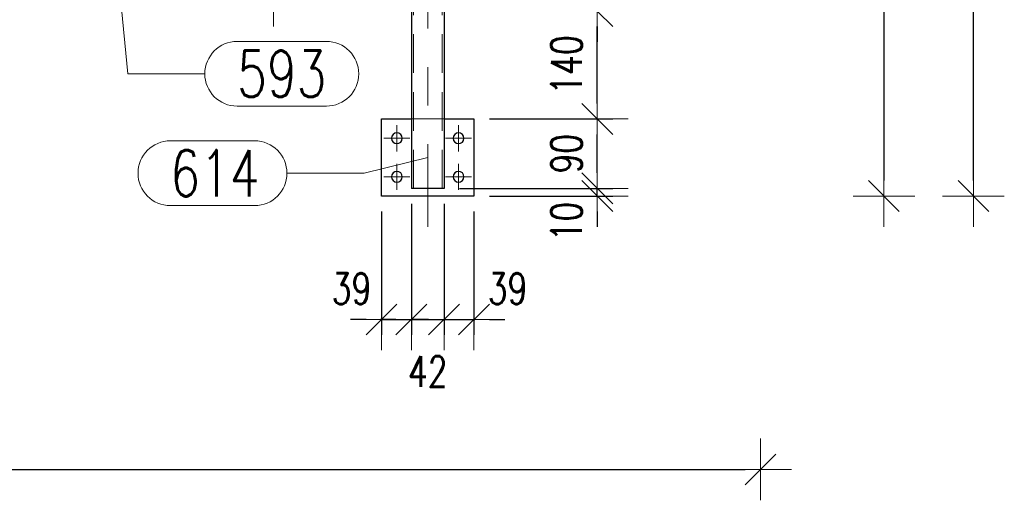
# Model space of a CAD drawing. Header units: millimetres. Extents: x -845 to -83, y 8759 to 9255.
# Tile 104 of 197: x -528 to -464, y 9020 to 9051. Entities that reach past the tile are written whole.
import ezdxf

# ---------------------------------------------------------------- set-up
doc = ezdxf.new("R2010")
doc.units = ezdxf.units.MM
doc.header["$LTSCALE"] = 10
doc.linetypes.add('HIDDEN', pattern=[0.375, 0.25, -0.125])
doc.linetypes.add('MITTE', pattern=[2, 1.25, -0.25, 0.25, -0.25])
doc.layers.get('Defpoints').update_dxf_attribs({"color": 1})
for name, color, linetype, lineweight in [('PS_DIM', 4, 'Continuous', 13), ('PS_Hidden', 2, 'HIDDEN', 9), ('PS_Mid', 5, 'MITTE', 15), ('PS_Pos', 1, 'Continuous', 15), ('PS_Shape', 161, 'Continuous', 30), ('PS_SOLID', 7, 'Continuous', 30)]:
    doc.layers.add(name, color=color, linetype=linetype, lineweight=lineweight)
doc.styles.add('simplex', font='simplex.shx', dxfattribs={"width": 0.75})
doc.dimstyles.new('1_20_PRZ', dxfattribs={"dimtxt": 2, "dimasz": 1, "dimexe": 2, "dimexo": 5, "dimgap": 1, "dimtad": 1, "dimdec": 0, "dimlfac": 20, "dimtxsty": 'simplex', "dimblk": 'dimznak', "dimcen": 2, "dimse1": 1, "dimse2": 1, "dimclrd": 256, "dimclrt": 4, "dimadec": 1, "dimazin": 0, "dimtfac": 1, "dimtdec": 0, "dimtix": 1, "dimtmove": 2, "dimatfit": 3, "dimldrblk": 'dim-grot', "dimfxl": 1, "dimarcsym": 0})
doc.dimstyles.new('1_20_SC', dxfattribs={"dimtxt": 2, "dimasz": 1, "dimexe": 1, "dimexo": 1, "dimgap": 1, "dimtad": 1, "dimdec": 0, "dimlfac": 20, "dimtxsty": 'simplex', "dimblk": 'dimznak', "dimcen": 2, "dimclrd": 256, "dimclre": 256, "dimclrt": 4, "dimadec": 1, "dimazin": 0, "dimtfac": 1, "dimtdec": 0, "dimtix": 1, "dimtmove": 2, "dimatfit": 3, "dimldrblk": 'dim-grot', "dimfxl": 1, "dimarcsym": 0})

# ---------------------------------------------------------------- blocks, each defined once
blk = doc.blocks.new('dimznak')
at = {"color": 0}
for points in [[(0, 2), (0, -2)], [(-2, 0), (2, 0)]]:
    blk.add_lwpolyline(points, dxfattribs=at)
at = {"color": 2}
blk.add_lwpolyline([(1, 1), (-1, -1)], dxfattribs=at)
blk = doc.blocks.new('*D29')
at = {"layer": 'Defpoints', "color": 0, "transparency": 16777216}
for p in [(-502.283, 9039.929), (-504.223, 9039.429), (-502.283, 9031.429)]:
    blk.add_point(p, dxfattribs=at)
at = {"layer": 'PS_DIM', "lineweight": -2, "transparency": 16777216}
for p, q in [((-504.223, 9038.429), (-504.223, 9030.429)), ((-502.283, 9038.929), (-502.283, 9030.429)), ((-505.223, 9031.429), (-506.223, 9031.429)), ((-504.223, 9031.429), (-502.283, 9031.429)), ((-501.283, 9031.429), (-500.283, 9031.429))]:
    blk.add_line(p, q, dxfattribs=at)
blk.add_blockref('dimznak', (-504.223, 9031.429), dxfattribs=at)
at = {"layer": 'PS_DIM', "lineweight": -2, "transparency": 16777216, "rotation": 180}
blk.add_blockref('dimznak', (-502.283, 9031.429), dxfattribs=at)
at = {"layer": 'PS_DIM', "color": 4, "transparency": 16777216, "insert": (-506.167, 9033.429), "char_height": 2, "attachment_point": 5, "style": 'simplex'}
blk.add_mtext('39', dxfattribs=at)
blk = doc.blocks.new('dim-grot')
blk.add_hatch(color=256).paths.add_polyline_path([(0, 0), (-2, 0.5), (-2, -0.5)])
blk.add_lwpolyline([(0, 0), (-2, 0.5), (-2, -0.5), (0, 0)])
blk = doc.blocks.new('*D30')
at = {"layer": 'Defpoints', "color": 0, "transparency": 16777216}
for p in [(-502.283, 9039.929), (-500.163, 9039.929), (-500.163, 9031.429)]:
    blk.add_point(p, dxfattribs=at)
at = {"layer": 'PS_DIM', "lineweight": -2, "transparency": 16777216}
for p, q in [((-502.283, 9038.929), (-502.283, 9030.429)), ((-500.163, 9038.929), (-500.163, 9030.429)), ((-503.283, 9031.429), (-504.283, 9031.429)), ((-502.283, 9031.429), (-500.163, 9031.429)), ((-499.163, 9031.429), (-498.163, 9031.429))]:
    blk.add_line(p, q, dxfattribs=at)
blk.add_blockref('dimznak', (-502.283, 9031.429), dxfattribs=at)
at = {"layer": 'PS_DIM', "lineweight": -2, "transparency": 16777216, "rotation": 180}
blk.add_blockref('dimznak', (-500.163, 9031.429), dxfattribs=at)
at = {"layer": 'PS_DIM', "color": 4, "transparency": 16777216, "insert": (-501.223, 9028.052), "char_height": 2, "attachment_point": 5, "style": 'simplex'}
blk.add_mtext('42', dxfattribs=at)
blk = doc.blocks.new('*D31')
at = {"layer": 'Defpoints', "color": 0, "transparency": 16777216}
for p in [(-500.163, 9039.929), (-498.223, 9039.429), (-498.223, 9031.429)]:
    blk.add_point(p, dxfattribs=at)
at = {"layer": 'PS_DIM', "lineweight": -2, "transparency": 16777216}
for p, q in [((-500.163, 9038.929), (-500.163, 9030.429)), ((-498.223, 9038.429), (-498.223, 9030.429)), ((-501.163, 9031.429), (-502.163, 9031.429)), ((-500.163, 9031.429), (-498.223, 9031.429)), ((-497.223, 9031.429), (-496.223, 9031.429))]:
    blk.add_line(p, q, dxfattribs=at)
blk.add_blockref('dimznak', (-500.163, 9031.429), dxfattribs=at)
at = {"layer": 'PS_DIM', "lineweight": -2, "transparency": 16777216, "rotation": 180}
blk.add_blockref('dimznak', (-498.223, 9031.429), dxfattribs=at)
at = {"layer": 'PS_DIM', "color": 4, "transparency": 16777216, "insert": (-496.041, 9033.429), "char_height": 2, "attachment_point": 5, "style": 'simplex'}
blk.add_mtext('39', dxfattribs=at)
blk = doc.blocks.new('*D32')
at = {"layer": 'Defpoints', "color": 0, "transparency": 16777216}
for p in [(-500.163, 9039.929), (-490.223, 9039.929), (-498.223, 9039.429)]:
    blk.add_point(p, dxfattribs=at)
at = {"layer": 'PS_DIM', "lineweight": -2, "transparency": 16777216}
for p, q in [((-490.223, 9040.929), (-490.223, 9041.929)), ((-499.163, 9039.929), (-489.223, 9039.929)), ((-490.223, 9039.429), (-490.223, 9039.929)), ((-497.223, 9039.429), (-489.223, 9039.429)), ((-490.223, 9038.429), (-490.223, 9037.429))]:
    blk.add_line(p, q, dxfattribs=at)
for p, rotation in [((-490.223, 9039.929), 270), ((-490.223, 9039.429), 90)]:
    blk.add_blockref('dimznak', p, dxfattribs=dict(at, rotation=rotation))
at = {"layer": 'PS_DIM', "color": 4, "transparency": 16777216, "insert": (-492.223, 9037.774), "char_height": 2, "attachment_point": 5, "rotation": 90, "style": 'simplex'}
blk.add_mtext('10', dxfattribs=at)
blk = doc.blocks.new('*D33')
at = {"layer": 'Defpoints', "color": 0, "transparency": 16777216}
for p in [(-498.223, 9044.429), (-490.223, 9044.429), (-500.163, 9039.929)]:
    blk.add_point(p, dxfattribs=at)
at = {"layer": 'PS_DIM', "lineweight": -2, "transparency": 16777216}
for p, q in [((-497.223, 9044.429), (-489.223, 9044.429)), ((-490.223, 9040.929), (-490.223, 9043.429)), ((-499.163, 9039.929), (-489.223, 9039.929))]:
    blk.add_line(p, q, dxfattribs=at)
for p, rotation in [((-490.223, 9044.429), 90), ((-490.223, 9039.929), 270)]:
    blk.add_blockref('dimznak', p, dxfattribs=dict(at, rotation=rotation))
at = {"layer": 'PS_DIM', "color": 4, "transparency": 16777216, "insert": (-492.223, 9042.179), "char_height": 2, "attachment_point": 5, "rotation": 90, "style": 'simplex'}
blk.add_mtext('90', dxfattribs=at)
blk = doc.blocks.new('*D67')
at = {"layer": 'Defpoints', "color": 0, "transparency": 16777216}
for p in [(-483.295, 9070.669), (-498.223, 9039.429), (-471.63, 9039.429)]:
    blk.add_point(p, dxfattribs=at)
at = {"layer": 'PS_DIM', "lineweight": -2, "transparency": 16777216}
blk.add_line((-471.63, 9069.669), (-471.63, 9040.429), dxfattribs=at)
for p, rotation in [((-471.63, 9070.669), 90), ((-471.63, 9039.429), 270)]:
    blk.add_blockref('dimznak', p, dxfattribs=dict(at, rotation=rotation))
at = {"layer": 'PS_DIM', "color": 4, "transparency": 16777216, "insert": (-473.63, 9055.049), "char_height": 2, "attachment_point": 5, "rotation": 90, "style": 'simplex'}
blk.add_mtext('625', dxfattribs=at)
blk = doc.blocks.new('*D68')
at = {"layer": 'Defpoints', "color": 0, "transparency": 16777216}
for p in [(-638.618, 9109.52), (-465.818, 9109.52), (-498.223, 9039.429)]:
    blk.add_point(p, dxfattribs=at)
at = {"layer": 'PS_DIM', "lineweight": -2, "transparency": 16777216}
blk.add_line((-465.818, 9040.429), (-465.818, 9108.52), dxfattribs=at)
for p, rotation in [((-465.818, 9109.52), 90), ((-465.818, 9039.429), 270)]:
    blk.add_blockref('dimznak', p, dxfattribs=dict(at, rotation=rotation))
at = {"layer": 'PS_DIM', "color": 4, "transparency": 16777216, "insert": (-467.818, 9074.475), "char_height": 2, "attachment_point": 5, "rotation": 90, "style": 'simplex'}
blk.add_mtext('1402', dxfattribs=at)
blk = doc.blocks.new('*D69')
at = {"layer": 'Defpoints', "color": 0, "transparency": 16777216}
for p in [(-502.283, 9051.421), (-490.223, 9051.421), (-498.223, 9044.429)]:
    blk.add_point(p, dxfattribs=at)
at = {"layer": 'PS_DIM', "lineweight": -2, "transparency": 16777216}
for p, q in [((-501.283, 9051.421), (-489.223, 9051.421)), ((-490.223, 9045.429), (-490.223, 9050.421)), ((-497.223, 9044.429), (-489.223, 9044.429))]:
    blk.add_line(p, q, dxfattribs=at)
for p, rotation in [((-490.223, 9051.421), 90), ((-490.223, 9044.429), 270)]:
    blk.add_blockref('dimznak', p, dxfattribs=dict(at, rotation=rotation))
at = {"layer": 'PS_DIM', "color": 4, "transparency": 16777216, "insert": (-492.223, 9047.925), "char_height": 2, "attachment_point": 5, "rotation": 90, "style": 'simplex'}
blk.add_mtext('140', dxfattribs=at)
blk = doc.blocks.new('*D70')
at = {"layer": 'Defpoints', "color": 0, "transparency": 16777216}
for p in [(-502.283, 9052.422), (-490.223, 9052.422), (-502.283, 9051.421)]:
    blk.add_point(p, dxfattribs=at)
at = {"layer": 'PS_DIM', "lineweight": -2, "transparency": 16777216}
for p, q in [((-490.223, 9053.422), (-490.223, 9054.422)), ((-501.283, 9052.422), (-489.223, 9052.422)), ((-490.223, 9051.421), (-490.223, 9052.422)), ((-501.283, 9051.421), (-489.223, 9051.421)), ((-490.223, 9050.421), (-490.223, 9049.421))]:
    blk.add_line(p, q, dxfattribs=at)
for p, rotation in [((-490.223, 9052.422), 270), ((-490.223, 9051.421), 90)]:
    blk.add_blockref('dimznak', p, dxfattribs=dict(at, rotation=rotation))
at = {"layer": 'PS_DIM', "color": 4, "transparency": 16777216, "insert": (-492.223, 9054.641), "char_height": 2, "attachment_point": 5, "rotation": 90, "style": 'simplex'}
blk.add_mtext('20', dxfattribs=at)
blk = doc.blocks.new('*D71')
at = {"layer": 'Defpoints', "color": 0, "transparency": 16777216}
for p in [(-500.163, 9071.671), (-490.223, 9071.671), (-502.283, 9052.422)]:
    blk.add_point(p, dxfattribs=at)
at = {"layer": 'PS_DIM', "lineweight": -2, "transparency": 16777216}
for p, q in [((-499.163, 9071.671), (-489.223, 9071.671)), ((-490.223, 9053.422), (-490.223, 9070.671)), ((-501.283, 9052.422), (-489.223, 9052.422))]:
    blk.add_line(p, q, dxfattribs=at)
for p, rotation in [((-490.223, 9071.671), 90), ((-490.223, 9052.422), 270)]:
    blk.add_blockref('dimznak', p, dxfattribs=dict(at, rotation=rotation))
at = {"layer": 'PS_DIM', "color": 4, "transparency": 16777216, "insert": (-492.223, 9062.047), "char_height": 2, "attachment_point": 5, "rotation": 90, "style": 'simplex'}
blk.add_mtext('385', dxfattribs=at)
blk = doc.blocks.new('*D90')
at = {"layer": 'Defpoints', "color": 0, "transparency": 16777216}
for p in [(-479.63, 9079.723), (-642.283, 9050.353), (-479.63, 9021.702)]:
    blk.add_point(p, dxfattribs=at)
at = {"layer": 'PS_DIM', "lineweight": -2, "transparency": 16777216}
blk.add_line((-641.283, 9021.702), (-480.63, 9021.702), dxfattribs=at)
at = {"layer": 'PS_DIM', "lineweight": -2, "transparency": 16777216, "rotation": 180}
blk.add_blockref('dimznak', (-642.283, 9021.702), dxfattribs=at)
at = {"layer": 'PS_DIM', "lineweight": -2, "transparency": 16777216}
blk.add_blockref('dimznak', (-479.63, 9021.702), dxfattribs=at)
at = {"layer": 'PS_DIM', "color": 4, "transparency": 16777216, "insert": (-560.957, 9023.702), "char_height": 2, "attachment_point": 5, "style": 'simplex'}
blk.add_mtext('3253', dxfattribs=at)
blk = doc.blocks.new('*X603')
at = {"layer": 'PS_Hidden', "color": 2, "linetype": 'HIDDEN'}
for p, q in [((-502.153, 9098.671), (-502.153, 9039.929)), ((-500.293, 9098.671), (-500.293, 9039.929)), ((-502.283, 9044.429), (-500.163, 9044.429))]:
    blk.add_line(p, q, dxfattribs=at)
at = {"layer": 'PS_Mid', "color": 5, "linetype": 'MITTE'}
for p, q in [((-511.223, 9050.424), (-511.223, 9103.067)), ((-501.223, 9102.796), (-501.223, 9037.429)), ((-503.223, 9044.03), (-503.223, 9042.33)), ((-499.223, 9044.029), (-499.223, 9042.329)), ((-502.373, 9043.18), (-504.073, 9043.18)), ((-498.373, 9043.179), (-500.073, 9043.179)), ((-503.223, 9041.53), (-503.223, 9039.83)), ((-499.223, 9041.529), (-499.223, 9039.829)), ((-502.373, 9040.68), (-504.073, 9040.68)), ((-498.373, 9040.679), (-500.073, 9040.679))]:
    blk.add_line(p, q, dxfattribs=at)
at = {"layer": 'PS_SOLID', "color": 7, "linetype": 'Continuous'}
for p, q in [((-500.163, 9071.671), (-500.163, 9039.929)), ((-502.283, 9051.421), (-502.283, 9039.929)), ((-504.223, 9044.429), (-502.283, 9044.429)), ((-504.223, 9039.429), (-504.223, 9044.429)), ((-500.163, 9044.429), (-498.223, 9044.429)), ((-498.223, 9044.429), (-498.223, 9039.429)), ((-500.163, 9039.929), (-502.283, 9039.929)), ((-498.223, 9039.429), (-504.223, 9039.429))]:
    blk.add_line(p, q, dxfattribs=at)
at = {"layer": 'PS_SOLID', "color": 7, "extrusion": (0, 0, -1)}
for centre in [(503.223, 9043.18), (499.223, 9043.179), (503.223, 9040.68), (499.223, 9040.679)]:
    blk.add_circle(centre, 0.35, dxfattribs=at)
blk = doc.blocks.new('*X638')
at = {"color": 1}
for p, q in [((-521.227, 9053.047), (-520.684, 9047.36)), ((-513.584, 9049.46), (-507.799, 9049.46)), ((-520.684, 9047.36), (-515.684, 9047.36)), ((-513.584, 9045.26), (-507.799, 9045.26))]:
    blk.add_line(p, q, dxfattribs=at)
for centre, start, end in [((-513.584, 9047.36), 90, 270), ((-507.799, 9047.36), 270, 90)]:
    blk.add_arc(centre, 2.1, start, end, dxfattribs=at)
at = {"color": 30, "style": 'simplex', "width": 0.75}
blk.add_text('593', height=3, dxfattribs=at).set_placement((-513.584, 9045.86))
blk = doc.blocks.new('*X645')
at = {"color": 1}
for p, q in [((-517.918, 9043.012), (-512.454, 9043.012)), ((-501.223, 9041.929), (-505.354, 9040.912)), ((-510.354, 9040.912), (-505.354, 9040.912)), ((-517.918, 9038.812), (-512.454, 9038.812))]:
    blk.add_line(p, q, dxfattribs=at)
for centre, start, end in [((-517.918, 9040.912), 90, 270), ((-512.454, 9040.912), 270, 90)]:
    blk.add_arc(centre, 2.1, start, end, dxfattribs=at)
at = {"color": 30, "style": 'simplex', "width": 0.75}
blk.add_text('614', height=3, dxfattribs=at).set_placement((-517.918, 9039.412))

msp = doc.modelspace()

# ---------------------------------------------------------------- block references
at = {"layer": 'PS_Pos'}
for name in ['*X638', '*X645']:
    msp.add_blockref(name, (0, 0), dxfattribs=at)
at = {"layer": 'PS_Shape', "color": 31}
msp.add_blockref('*X603', (0, 0), dxfattribs=at)

# ---------------------------------------------------------------- dimensions: what is measured, and where the dimension line sits
at = {"layer": 'PS_DIM'}
for base, p1, p2, dimstyle, picture, middle in [((-465.818, 9109.52), (-498.223, 9039.429), (-638.618, 9109.52), '1_20_PRZ', '*D68', (-467.818, 9074.475)), ((-490.223, 9071.671), (-502.283, 9052.422), (-500.163, 9071.671), '1_20_SC', '*D71', (-492.223, 9062.047)), ((-471.63, 9039.429), (-483.295, 9070.669), (-498.223, 9039.429), '1_20_PRZ', '*D67', (-473.63, 9055.049)), ((-490.223, 9051.421), (-498.223, 9044.429), (-502.283, 9051.421), '1_20_SC', '*D69', (-492.223, 9047.925)), ((-490.223, 9044.429), (-500.163, 9039.929), (-498.223, 9044.429), '1_20_SC', '*D33', (-492.223, 9042.179))]:
    dim = msp.add_linear_dim(base=base, p1=p1, p2=p2, angle=90, dimstyle=dimstyle, dxfattribs=at)
    dim.commit()
    dim.dimension.update_dxf_attribs({"geometry": picture, "text_midpoint": middle})
dim = msp.add_linear_dim(base=(-479.63, 9021.702), p1=(-642.283, 9050.353), p2=(-479.63, 9079.723), dimstyle='1_20_PRZ', dxfattribs=at)
dim.commit()
dim.dimension.update_dxf_attribs({"geometry": '*D90', "text_midpoint": (-560.957, 9023.702)})
for base, p1, p2, picture, middle in [((-490.223, 9052.422), (-502.283, 9051.421), (-502.283, 9052.422), '*D70', (-492.223, 9054.641)), ((-490.223, 9039.929), (-498.223, 9039.429), (-500.163, 9039.929), '*D32', (-492.223, 9037.774))]:
    dim = msp.add_linear_dim(base=base, p1=p1, p2=p2, angle=90, dimstyle='1_20_SC', dxfattribs=at)
    dim.commit()
    dim.dimension.update_dxf_attribs({"geometry": picture, "text_midpoint": middle, "dimtype": 128})
for base, p1, p2, picture, middle in [((-502.283, 9031.429), (-504.223, 9039.429), (-502.283, 9039.929), '*D29', (-506.167, 9033.429)), ((-500.163, 9031.429), (-502.283, 9039.929), (-500.163, 9039.929), '*D30', (-501.223, 9028.052)), ((-498.223, 9031.429), (-500.163, 9039.929), (-498.223, 9039.429), '*D31', (-496.041, 9033.429))]:
    dim = msp.add_linear_dim(base=base, p1=p1, p2=p2, dimstyle='1_20_SC', dxfattribs=at)
    dim.commit()
    dim.dimension.update_dxf_attribs({"geometry": picture, "text_midpoint": middle, "dimtype": 128})

doc.saveas('drawing.dxf')
